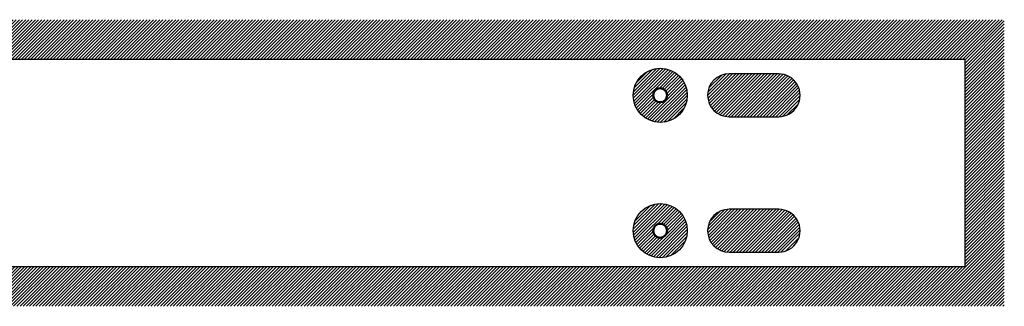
# Model space of a CAD drawing. Header units: millimetres. Extents: x 0 to 1830, y -127 to 0.
# Tile 6 of 6: x 1394 to 1830, y -127 to 0. Entities that reach past the tile are written whole.
import ezdxf

# ---------------------------------------------------------------- set-up
doc = ezdxf.new("R2010")
doc.units = ezdxf.units.MM
for name, color, linetype, true_color in [('SkLO BORDER OF DRILLING AREA', 96, 'Continuous', 0x007f00), ('SkLO MOUNTING HOLES', 192, 'Continuous', 0x7d26cd), ('SkLO NO DRILLING AREA', 12, 'Continuous', 0xc80000)]:
    doc.layers.add(name, color=color, linetype=linetype, true_color=true_color)
pattern_1 = [(45, (11630.7304, 127), (-0.70710678, 0.70710678), [])]

msp = doc.modelspace()

# ---------------------------------------------------------------- hatches: boundary and pattern name
at = {"layer": 'SkLO NO DRILLING AREA'}
h = msp.add_hatch(dxfattribs=at)
h.set_pattern_fill('Hatch1', color=256, scale=8, angle=45, style=0, pattern_type=2)
h.set_pattern_definition([(45, (13048.8838, 254), (-0.70710678, 0.70710678), [])])
h.paths.add_polyline_path([(915, 0), (1830, 0), (1830, -127), (915, -127)], flags=0)
h.paths.add_polyline_path([(921, -17.5), (1812.5, -17.5), (1812.5, -109.5), (921, -109.5)], flags=0)
h = msp.add_hatch(dxfattribs=at)
h.set_pattern_fill('Hatch1', color=256, scale=8, angle=45, style=0, pattern_type=2)
h.set_pattern_definition(pattern_1)
h.paths.add_polyline_path([(1689.5, -33.5), (1689.5, -33.29), (1689.49, -33.08), (1689.48, -32.87), (1689.47, -32.67), (1689.45, -32.46), (1689.43, -32.25), (1689.41, -32.04), (1689.38, -31.83), (1689.35, -31.63), (1689.32, -31.42), (1689.28, -31.22), (1689.24, -31.01), (1689.19, -30.81), (1689.15, -30.6), (1689.09, -30.4), (1689.04, -30.2), (1688.98, -30), (1688.92, -29.8), (1688.85, -29.6), (1688.78, -29.41), (1688.71, -29.21), (1688.63, -29.02), (1688.55, -28.82), (1688.47, -28.63), (1688.38, -28.44), (1688.29, -28.25), (1688.2, -28.07), (1688.1, -27.88), (1688, -27.7), (1687.9, -27.52), (1687.8, -27.33), (1687.69, -27.16), (1687.57, -26.98), (1687.46, -26.81), (1687.34, -26.63), (1687.22, -26.46), (1687.1, -26.3), (1686.97, -26.13), (1686.84, -25.97), (1686.71, -25.8), (1686.57, -25.65), (1686.43, -25.49), (1686.29, -25.33), (1686.15, -25.18), (1686, -25.03), (1685.86, -24.89), (1685.7, -24.74), (1685.55, -24.6), (1685.39, -24.46), (1685.24, -24.33), (1685.07, -24.19), (1684.91, -24.06), (1684.75, -23.93), (1684.58, -23.81), (1684.41, -23.69), (1684.24, -23.57), (1684.06, -23.45), (1683.89, -23.34), (1683.71, -23.23), (1683.53, -23.13), (1683.35, -23.02), (1683.17, -22.92), (1682.98, -22.82), (1682.79, -22.73), (1682.61, -22.64), (1682.42, -22.55), (1682.22, -22.47), (1682.03, -22.39), (1681.84, -22.31), (1681.64, -22.24), (1681.45, -22.17), (1681.25, -22.1), (1681.05, -22.04), (1680.85, -21.98), (1680.65, -21.92), (1680.45, -21.87), (1680.24, -21.82), (1680.04, -21.77), (1679.83, -21.73), (1679.63, -21.69), (1679.42, -21.66), (1679.22, -21.62), (1679.01, -21.6), (1678.8, -21.57), (1678.59, -21.55), (1678.39, -21.53), (1678.18, -21.52), (1677.97, -21.51), (1677.76, -21.5), (1677.55, -21.5), (1677.34, -21.5), (1677.13, -21.51), (1676.93, -21.51), (1676.72, -21.53), (1676.51, -21.54), (1676.3, -21.56), (1676.09, -21.58), (1675.89, -21.61), (1675.68, -21.64), (1675.47, -21.67), (1675.27, -21.71), (1675.06, -21.75), (1674.86, -21.79), (1674.66, -21.84), (1674.45, -21.89), (1674.25, -21.95), (1674.05, -22.01), (1673.85, -22.07), (1673.65, -22.13), (1673.46, -22.2), (1673.26, -22.27), (1673.07, -22.35), (1672.87, -22.43), (1672.68, -22.51), (1672.49, -22.6), (1672.3, -22.69), (1672.11, -22.78), (1671.93, -22.87), (1671.74, -22.97), (1671.56, -23.07), (1671.38, -23.18), (1671.2, -23.29), (1671.02, -23.4), (1670.85, -23.51), (1670.68, -23.63), (1670.51, -23.75), (1670.34, -23.87), (1670.17, -24), (1670.01, -24.13), (1669.84, -24.26), (1669.68, -24.39), (1669.53, -24.53), (1669.37, -24.67), (1669.22, -24.81), (1669.07, -24.96), (1668.92, -25.11), (1668.78, -25.26), (1668.64, -25.41), (1668.5, -25.57), (1668.36, -25.72), (1668.23, -25.88), (1668.09, -26.05), (1667.97, -26.21), (1667.84, -26.38), (1667.72, -26.55), (1667.6, -26.72), (1667.48, -26.89), (1667.37, -27.07), (1667.26, -27.25), (1667.15, -27.42), (1667.05, -27.61), (1666.95, -27.79), (1666.85, -27.97), (1666.75, -28.16), (1666.66, -28.35), (1666.57, -28.54), (1666.49, -28.73), (1666.41, -28.92), (1666.33, -29.11), (1666.26, -29.31), (1666.18, -29.5), (1666.12, -29.7), (1666.05, -29.9), (1665.99, -30.1), (1665.93, -30.3), (1665.88, -30.5), (1665.83, -30.71), (1665.78, -30.91), (1665.74, -31.11), (1665.7, -31.32), (1665.66, -31.52), (1665.63, -31.73), (1665.6, -31.94), (1665.58, -32.15), (1665.55, -32.35), (1665.54, -32.56), (1665.52, -32.77), (1665.51, -32.98), (1665.5, -33.19), (1665.5, -33.4), (1665.5, -33.6), (1665.5, -33.81), (1665.51, -34.02), (1665.52, -34.23), (1665.54, -34.44), (1665.55, -34.65), (1665.58, -34.85), (1665.6, -35.06), (1665.63, -35.27), (1665.66, -35.48), (1665.7, -35.68), (1665.74, -35.89), (1665.78, -36.09), (1665.83, -36.29), (1665.88, -36.5), (1665.93, -36.7), (1665.99, -36.9), (1666.05, -37.1), (1666.12, -37.3), (1666.18, -37.5), (1666.26, -37.69), (1666.33, -37.89), (1666.41, -38.08), (1666.49, -38.27), (1666.57, -38.46), (1666.66, -38.65), (1666.75, -38.84), (1666.85, -39.03), (1666.95, -39.21), (1667.05, -39.39), (1667.15, -39.58), (1667.26, -39.75), (1667.37, -39.93), (1667.48, -40.11), (1667.6, -40.28), (1667.72, -40.45), (1667.84, -40.62), (1667.97, -40.79), (1668.09, -40.95), (1668.23, -41.12), (1668.36, -41.28), (1668.5, -41.43), (1668.64, -41.59), (1668.78, -41.74), (1668.92, -41.89), (1669.07, -42.04), (1669.22, -42.19), (1669.37, -42.33), (1669.53, -42.47), (1669.68, -42.61), (1669.84, -42.74), (1670.01, -42.87), (1670.17, -43), (1670.34, -43.13), (1670.51, -43.25), (1670.68, -43.37), (1670.85, -43.49), (1671.02, -43.6), (1671.2, -43.71), (1671.38, -43.82), (1671.56, -43.93), (1671.74, -44.03), (1671.93, -44.13), (1672.11, -44.22), (1672.3, -44.31), (1672.49, -44.4), (1672.68, -44.49), (1672.87, -44.57), (1673.07, -44.65), (1673.26, -44.73), (1673.46, -44.8), (1673.65, -44.87), (1673.85, -44.93), (1674.05, -44.99), (1674.25, -45.05), (1674.45, -45.11), (1674.66, -45.16), (1674.86, -45.21), (1675.06, -45.25), (1675.27, -45.29), (1675.47, -45.33), (1675.68, -45.36), (1675.89, -45.39), (1676.09, -45.42), (1676.3, -45.44), (1676.51, -45.46), (1676.72, -45.47), (1676.93, -45.49), (1677.13, -45.49), (1677.34, -45.5), (1677.55, -45.5), (1677.76, -45.5), (1677.97, -45.49), (1678.18, -45.48), (1678.39, -45.47), (1678.59, -45.45), (1678.8, -45.43), (1679.01, -45.4), (1679.22, -45.38), (1679.42, -45.34), (1679.63, -45.31), (1679.83, -45.27), (1680.04, -45.23), (1680.24, -45.18), (1680.45, -45.13), (1680.65, -45.08), (1680.85, -45.02), (1681.05, -44.96), (1681.25, -44.9), (1681.45, -44.83), (1681.64, -44.76), (1681.84, -44.69), (1682.03, -44.61), (1682.22, -44.53), (1682.42, -44.45), (1682.61, -44.36), (1682.79, -44.27), (1682.98, -44.18), (1683.17, -44.08), (1683.35, -43.98), (1683.53, -43.87), (1683.71, -43.77), (1683.89, -43.66), (1684.06, -43.55), (1684.24, -43.43), (1684.41, -43.31), (1684.58, -43.19), (1684.75, -43.07), (1684.91, -42.94), (1685.07, -42.81), (1685.24, -42.67), (1685.39, -42.54), (1685.55, -42.4), (1685.7, -42.26), (1685.86, -42.11), (1686, -41.97), (1686.15, -41.82), (1686.29, -41.67), (1686.43, -41.51), (1686.57, -41.35), (1686.71, -41.2), (1686.84, -41.03), (1686.97, -40.87), (1687.1, -40.7), (1687.22, -40.54), (1687.34, -40.37), (1687.46, -40.19), (1687.57, -40.02), (1687.69, -39.84), (1687.8, -39.67), (1687.9, -39.48), (1688, -39.3), (1688.1, -39.12), (1688.2, -38.93), (1688.29, -38.75), (1688.38, -38.56), (1688.47, -38.37), (1688.55, -38.18), (1688.63, -37.98), (1688.71, -37.79), (1688.78, -37.59), (1688.85, -37.4), (1688.92, -37.2), (1688.98, -37), (1689.04, -36.8), (1689.09, -36.6), (1689.15, -36.4), (1689.19, -36.19), (1689.24, -35.99), (1689.28, -35.78), (1689.32, -35.58), (1689.35, -35.37), (1689.38, -35.17), (1689.41, -34.96), (1689.43, -34.75), (1689.45, -34.54), (1689.47, -34.33), (1689.48, -34.13), (1689.49, -33.92), (1689.5, -33.71)], flags=0)
h.paths.add_polyline_path([(1680.6, -33.5), (1680.6, -33.55), (1680.6, -33.61), (1680.6, -33.66), (1680.59, -33.72), (1680.59, -33.77), (1680.58, -33.82), (1680.58, -33.88), (1680.57, -33.93), (1680.56, -33.98), (1680.55, -34.04), (1680.54, -34.09), (1680.53, -34.14), (1680.52, -34.2), (1680.51, -34.25), (1680.49, -34.3), (1680.48, -34.35), (1680.47, -34.4), (1680.45, -34.46), (1680.43, -34.51), (1680.41, -34.56), (1680.4, -34.61), (1680.38, -34.66), (1680.35, -34.71), (1680.33, -34.76), (1680.31, -34.81), (1680.29, -34.86), (1680.26, -34.9), (1680.24, -34.95), (1680.21, -35), (1680.19, -35.05), (1680.16, -35.09), (1680.13, -35.14), (1680.1, -35.18), (1680.07, -35.23), (1680.04, -35.27), (1680.01, -35.32), (1679.98, -35.36), (1679.95, -35.4), (1679.91, -35.45), (1679.88, -35.49), (1679.84, -35.53), (1679.81, -35.57), (1679.77, -35.61), (1679.73, -35.65), (1679.7, -35.69), (1679.66, -35.73), (1679.62, -35.76), (1679.58, -35.8), (1679.54, -35.83), (1679.5, -35.87), (1679.46, -35.9), (1679.41, -35.94), (1679.37, -35.97), (1679.33, -36), (1679.28, -36.03), (1679.24, -36.07), (1679.2, -36.1), (1679.15, -36.12), (1679.1, -36.15), (1679.06, -36.18), (1679.01, -36.21), (1678.96, -36.23), (1678.92, -36.26), (1678.87, -36.28), (1678.82, -36.31), (1678.77, -36.33), (1678.72, -36.35), (1678.67, -36.37), (1678.62, -36.39), (1678.57, -36.41), (1678.52, -36.43), (1678.47, -36.44), (1678.42, -36.46), (1678.37, -36.48), (1678.31, -36.49), (1678.26, -36.51), (1678.21, -36.52), (1678.16, -36.53), (1678.1, -36.54), (1678.05, -36.55), (1678, -36.56), (1677.94, -36.57), (1677.89, -36.58), (1677.84, -36.58), (1677.78, -36.59), (1677.73, -36.59), (1677.68, -36.6), (1677.62, -36.6), (1677.57, -36.6), (1677.51, -36.6), (1677.46, -36.6), (1677.41, -36.6), (1677.35, -36.6), (1677.3, -36.59), (1677.24, -36.59), (1677.19, -36.58), (1677.14, -36.58), (1677.08, -36.57), (1677.03, -36.56), (1676.98, -36.56), (1676.92, -36.55), (1676.87, -36.54), (1676.82, -36.52), (1676.77, -36.51), (1676.71, -36.5), (1676.66, -36.48), (1676.61, -36.47), (1676.56, -36.45), (1676.51, -36.44), (1676.46, -36.42), (1676.4, -36.4), (1676.35, -36.38), (1676.3, -36.36), (1676.25, -36.34), (1676.21, -36.32), (1676.16, -36.29), (1676.11, -36.27), (1676.06, -36.25), (1676.01, -36.22), (1675.97, -36.19), (1675.92, -36.17), (1675.87, -36.14), (1675.83, -36.11), (1675.78, -36.08), (1675.74, -36.05), (1675.69, -36.02), (1675.65, -35.99), (1675.61, -35.95), (1675.56, -35.92), (1675.52, -35.89), (1675.48, -35.85), (1675.44, -35.82), (1675.4, -35.78), (1675.36, -35.74), (1675.32, -35.71), (1675.28, -35.67), (1675.25, -35.63), (1675.21, -35.59), (1675.17, -35.55), (1675.14, -35.51), (1675.1, -35.47), (1675.07, -35.43), (1675.04, -35.38), (1675, -35.34), (1674.97, -35.3), (1674.94, -35.25), (1674.91, -35.21), (1674.88, -35.16), (1674.85, -35.12), (1674.83, -35.07), (1674.8, -35.02), (1674.77, -34.98), (1674.75, -34.93), (1674.72, -34.88), (1674.7, -34.83), (1674.68, -34.78), (1674.66, -34.73), (1674.63, -34.68), (1674.61, -34.63), (1674.6, -34.58), (1674.58, -34.53), (1674.56, -34.48), (1674.54, -34.43), (1674.53, -34.38), (1674.51, -34.33), (1674.5, -34.27), (1674.49, -34.22), (1674.47, -34.17), (1674.46, -34.12), (1674.45, -34.06), (1674.44, -34.01), (1674.43, -33.96), (1674.43, -33.9), (1674.42, -33.85), (1674.41, -33.8), (1674.41, -33.74), (1674.41, -33.69), (1674.4, -33.63), (1674.4, -33.58), (1674.4, -33.53), (1674.4, -33.47), (1674.4, -33.42), (1674.4, -33.37), (1674.41, -33.31), (1674.41, -33.26), (1674.41, -33.2), (1674.42, -33.15), (1674.43, -33.1), (1674.43, -33.04), (1674.44, -32.99), (1674.45, -32.94), (1674.46, -32.88), (1674.47, -32.83), (1674.49, -32.78), (1674.5, -32.73), (1674.51, -32.67), (1674.53, -32.62), (1674.54, -32.57), (1674.56, -32.52), (1674.58, -32.47), (1674.6, -32.42), (1674.61, -32.37), (1674.63, -32.32), (1674.66, -32.27), (1674.68, -32.22), (1674.7, -32.17), (1674.72, -32.12), (1674.75, -32.07), (1674.77, -32.02), (1674.8, -31.98), (1674.83, -31.93), (1674.85, -31.88), (1674.88, -31.84), (1674.91, -31.79), (1674.94, -31.75), (1674.97, -31.7), (1675, -31.66), (1675.04, -31.62), (1675.07, -31.57), (1675.1, -31.53), (1675.14, -31.49), (1675.17, -31.45), (1675.21, -31.41), (1675.25, -31.37), (1675.28, -31.33), (1675.32, -31.29), (1675.36, -31.26), (1675.4, -31.22), (1675.44, -31.18), (1675.48, -31.15), (1675.52, -31.11), (1675.56, -31.08), (1675.61, -31.05), (1675.65, -31.01), (1675.69, -30.98), (1675.74, -30.95), (1675.78, -30.92), (1675.83, -30.89), (1675.87, -30.86), (1675.92, -30.83), (1675.97, -30.81), (1676.01, -30.78), (1676.06, -30.75), (1676.11, -30.73), (1676.16, -30.71), (1676.21, -30.68), (1676.25, -30.66), (1676.3, -30.64), (1676.35, -30.62), (1676.4, -30.6), (1676.46, -30.58), (1676.51, -30.56), (1676.56, -30.55), (1676.61, -30.53), (1676.66, -30.52), (1676.71, -30.5), (1676.77, -30.49), (1676.82, -30.48), (1676.87, -30.46), (1676.92, -30.45), (1676.98, -30.44), (1677.03, -30.44), (1677.08, -30.43), (1677.14, -30.42), (1677.19, -30.42), (1677.24, -30.41), (1677.3, -30.41), (1677.35, -30.4), (1677.41, -30.4), (1677.46, -30.4), (1677.51, -30.4), (1677.57, -30.4), (1677.62, -30.4), (1677.68, -30.4), (1677.73, -30.41), (1677.78, -30.41), (1677.84, -30.42), (1677.89, -30.42), (1677.94, -30.43), (1678, -30.44), (1678.05, -30.45), (1678.1, -30.46), (1678.16, -30.47), (1678.21, -30.48), (1678.26, -30.49), (1678.31, -30.51), (1678.37, -30.52), (1678.42, -30.54), (1678.47, -30.56), (1678.52, -30.57), (1678.57, -30.59), (1678.62, -30.61), (1678.67, -30.63), (1678.72, -30.65), (1678.77, -30.67), (1678.82, -30.69), (1678.87, -30.72), (1678.92, -30.74), (1678.96, -30.77), (1679.01, -30.79), (1679.06, -30.82), (1679.1, -30.85), (1679.15, -30.88), (1679.2, -30.9), (1679.24, -30.93), (1679.28, -30.97), (1679.33, -31), (1679.37, -31.03), (1679.41, -31.06), (1679.46, -31.1), (1679.5, -31.13), (1679.54, -31.17), (1679.58, -31.2), (1679.62, -31.24), (1679.66, -31.27), (1679.7, -31.31), (1679.73, -31.35), (1679.77, -31.39), (1679.81, -31.43), (1679.84, -31.47), (1679.88, -31.51), (1679.91, -31.55), (1679.95, -31.6), (1679.98, -31.64), (1680.01, -31.68), (1680.04, -31.73), (1680.07, -31.77), (1680.1, -31.82), (1680.13, -31.86), (1680.16, -31.91), (1680.19, -31.95), (1680.21, -32), (1680.24, -32.05), (1680.26, -32.1), (1680.29, -32.14), (1680.31, -32.19), (1680.33, -32.24), (1680.35, -32.29), (1680.38, -32.34), (1680.4, -32.39), (1680.41, -32.44), (1680.43, -32.49), (1680.45, -32.54), (1680.47, -32.6), (1680.48, -32.65), (1680.49, -32.7), (1680.51, -32.75), (1680.52, -32.8), (1680.53, -32.86), (1680.54, -32.91), (1680.55, -32.96), (1680.56, -33.02), (1680.57, -33.07), (1680.58, -33.12), (1680.58, -33.18), (1680.59, -33.23), (1680.59, -33.28), (1680.6, -33.34), (1680.6, -33.39), (1680.6, -33.45)], flags=0)
h = msp.add_hatch(dxfattribs=at)
h.set_pattern_fill('Hatch1', color=256, scale=8, angle=45, style=0, pattern_type=2)
h.set_pattern_definition([(45, (13048.8838, 259), (-0.70710678, 0.70710678), [])])
h.paths.add_polyline_path([(1730, -24), (1708, -24), (1707.89, -24), (1707.77, -24), (1707.66, -24.01), (1707.54, -24.01), (1707.43, -24.02), (1707.31, -24.02), (1707.2, -24.03), (1707.08, -24.04), (1706.97, -24.06), (1706.85, -24.07), (1706.74, -24.08), (1706.62, -24.1), (1706.51, -24.12), (1706.39, -24.14), (1706.28, -24.16), (1706.16, -24.18), (1706.05, -24.2), (1705.94, -24.23), (1705.82, -24.25), (1705.71, -24.28), (1705.59, -24.31), (1705.48, -24.34), (1705.37, -24.37), (1705.25, -24.41), (1705.14, -24.44), (1705.03, -24.48), (1704.92, -24.51), (1704.81, -24.55), (1704.69, -24.59), (1704.58, -24.64), (1704.47, -24.68), (1704.36, -24.72), (1704.26, -24.77), (1704.15, -24.82), (1704.04, -24.86), (1703.93, -24.91), (1703.83, -24.97), (1703.72, -25.02), (1703.62, -25.07), (1703.51, -25.13), (1703.41, -25.18), (1703.31, -25.24), (1703.2, -25.3), (1703.1, -25.36), (1703, -25.42), (1702.9, -25.48), (1702.8, -25.55), (1702.71, -25.61), (1702.61, -25.68), (1702.51, -25.74), (1702.42, -25.81), (1702.33, -25.88), (1702.23, -25.95), (1702.14, -26.02), (1702.05, -26.09), (1701.96, -26.17), (1701.87, -26.24), (1701.78, -26.32), (1701.7, -26.39), (1701.61, -26.47), (1701.53, -26.55), (1701.45, -26.62), (1701.36, -26.7), (1701.28, -26.78), (1701.2, -26.86), (1701.12, -26.95), (1701.05, -27.03), (1700.97, -27.11), (1700.89, -27.2), (1700.82, -27.28), (1700.74, -27.37), (1700.67, -27.46), (1700.59, -27.55), (1700.52, -27.64), (1700.45, -27.73), (1700.38, -27.83), (1700.31, -27.92), (1700.24, -28.01), (1700.18, -28.11), (1700.11, -28.21), (1700.05, -28.3), (1699.98, -28.4), (1699.92, -28.5), (1699.86, -28.6), (1699.8, -28.7), (1699.74, -28.81), (1699.68, -28.91), (1699.63, -29.01), (1699.57, -29.12), (1699.52, -29.22), (1699.47, -29.33), (1699.41, -29.43), (1699.36, -29.54), (1699.32, -29.65), (1699.27, -29.76), (1699.22, -29.86), (1699.18, -29.97), (1699.14, -30.08), (1699.09, -30.19), (1699.05, -30.31), (1699.01, -30.42), (1698.98, -30.53), (1698.94, -30.64), (1698.91, -30.75), (1698.87, -30.87), (1698.84, -30.98), (1698.81, -31.09), (1698.78, -31.21), (1698.75, -31.32), (1698.73, -31.44), (1698.7, -31.55), (1698.68, -31.66), (1698.66, -31.78), (1698.64, -31.89), (1698.62, -32.01), (1698.6, -32.12), (1698.58, -32.24), (1698.57, -32.35), (1698.56, -32.47), (1698.54, -32.58), (1698.53, -32.7), (1698.52, -32.81), (1698.52, -32.93), (1698.51, -33.04), (1698.51, -33.16), (1698.5, -33.27), (1698.5, -33.39), (1698.5, -33.5), (1698.5, -33.61), (1698.5, -33.73), (1698.51, -33.84), (1698.51, -33.96), (1698.52, -34.07), (1698.52, -34.19), (1698.53, -34.3), (1698.54, -34.42), (1698.56, -34.53), (1698.57, -34.65), (1698.58, -34.76), (1698.6, -34.88), (1698.62, -34.99), (1698.64, -35.11), (1698.66, -35.22), (1698.68, -35.34), (1698.7, -35.45), (1698.73, -35.56), (1698.75, -35.68), (1698.78, -35.79), (1698.81, -35.91), (1698.84, -36.02), (1698.87, -36.13), (1698.91, -36.25), (1698.94, -36.36), (1698.98, -36.47), (1699.01, -36.58), (1699.05, -36.69), (1699.09, -36.81), (1699.14, -36.92), (1699.18, -37.03), (1699.22, -37.14), (1699.27, -37.24), (1699.32, -37.35), (1699.36, -37.46), (1699.41, -37.57), (1699.47, -37.67), (1699.52, -37.78), (1699.57, -37.88), (1699.63, -37.99), (1699.68, -38.09), (1699.74, -38.19), (1699.8, -38.3), (1699.86, -38.4), (1699.92, -38.5), (1699.98, -38.6), (1700.05, -38.7), (1700.11, -38.79), (1700.18, -38.89), (1700.24, -38.99), (1700.31, -39.08), (1700.38, -39.17), (1700.45, -39.27), (1700.52, -39.36), (1700.59, -39.45), (1700.67, -39.54), (1700.74, -39.63), (1700.82, -39.72), (1700.89, -39.8), (1700.97, -39.89), (1701.05, -39.97), (1701.12, -40.05), (1701.2, -40.14), (1701.28, -40.22), (1701.36, -40.3), (1701.45, -40.38), (1701.53, -40.45), (1701.61, -40.53), (1701.7, -40.61), (1701.78, -40.68), (1701.87, -40.76), (1701.96, -40.83), (1702.05, -40.91), (1702.14, -40.98), (1702.23, -41.05), (1702.33, -41.12), (1702.42, -41.19), (1702.51, -41.26), (1702.61, -41.32), (1702.71, -41.39), (1702.8, -41.45), (1702.9, -41.52), (1703, -41.58), (1703.1, -41.64), (1703.2, -41.7), (1703.31, -41.76), (1703.41, -41.82), (1703.51, -41.87), (1703.62, -41.93), (1703.72, -41.98), (1703.83, -42.03), (1703.93, -42.09), (1704.04, -42.14), (1704.15, -42.18), (1704.26, -42.23), (1704.36, -42.28), (1704.47, -42.32), (1704.58, -42.36), (1704.69, -42.41), (1704.81, -42.45), (1704.92, -42.49), (1705.03, -42.52), (1705.14, -42.56), (1705.25, -42.59), (1705.37, -42.63), (1705.48, -42.66), (1705.59, -42.69), (1705.71, -42.72), (1705.82, -42.75), (1705.94, -42.77), (1706.05, -42.8), (1706.16, -42.82), (1706.28, -42.84), (1706.39, -42.86), (1706.51, -42.88), (1706.62, -42.9), (1706.74, -42.92), (1706.85, -42.93), (1706.97, -42.94), (1707.08, -42.96), (1707.2, -42.97), (1707.31, -42.98), (1707.43, -42.98), (1707.54, -42.99), (1707.66, -42.99), (1707.77, -43), (1707.89, -43), (1708, -43), (1730, -43), (1730.11, -43), (1730.23, -43), (1730.34, -42.99), (1730.46, -42.99), (1730.57, -42.98), (1730.69, -42.98), (1730.8, -42.97), (1730.92, -42.96), (1731.03, -42.94), (1731.15, -42.93), (1731.26, -42.92), (1731.38, -42.9), (1731.49, -42.88), (1731.61, -42.86), (1731.72, -42.84), (1731.84, -42.82), (1731.95, -42.8), (1732.06, -42.77), (1732.18, -42.75), (1732.29, -42.72), (1732.41, -42.69), (1732.52, -42.66), (1732.63, -42.63), (1732.75, -42.59), (1732.86, -42.56), (1732.97, -42.52), (1733.08, -42.49), (1733.19, -42.45), (1733.31, -42.41), (1733.42, -42.36), (1733.53, -42.32), (1733.64, -42.28), (1733.74, -42.23), (1733.85, -42.18), (1733.96, -42.14), (1734.07, -42.09), (1734.17, -42.03), (1734.28, -41.98), (1734.38, -41.93), (1734.49, -41.87), (1734.59, -41.82), (1734.69, -41.76), (1734.8, -41.7), (1734.9, -41.64), (1735, -41.58), (1735.1, -41.52), (1735.2, -41.45), (1735.29, -41.39), (1735.39, -41.32), (1735.49, -41.26), (1735.58, -41.19), (1735.67, -41.12), (1735.77, -41.05), (1735.86, -40.98), (1735.95, -40.91), (1736.04, -40.83), (1736.13, -40.76), (1736.22, -40.68), (1736.3, -40.61), (1736.39, -40.53), (1736.47, -40.45), (1736.55, -40.38), (1736.64, -40.3), (1736.72, -40.22), (1736.8, -40.14), (1736.88, -40.05), (1736.95, -39.97), (1737.03, -39.89), (1737.11, -39.8), (1737.18, -39.72), (1737.26, -39.63), (1737.33, -39.54), (1737.41, -39.45), (1737.48, -39.36), (1737.55, -39.27), (1737.62, -39.17), (1737.69, -39.08), (1737.76, -38.99), (1737.82, -38.89), (1737.89, -38.79), (1737.95, -38.7), (1738.02, -38.6), (1738.08, -38.5), (1738.14, -38.4), (1738.2, -38.3), (1738.26, -38.19), (1738.32, -38.09), (1738.37, -37.99), (1738.43, -37.88), (1738.48, -37.78), (1738.53, -37.67), (1738.59, -37.57), (1738.64, -37.46), (1738.68, -37.35), (1738.73, -37.24), (1738.78, -37.14), (1738.82, -37.03), (1738.86, -36.92), (1738.91, -36.81), (1738.95, -36.69), (1738.99, -36.58), (1739.02, -36.47), (1739.06, -36.36), (1739.09, -36.25), (1739.13, -36.13), (1739.16, -36.02), (1739.19, -35.91), (1739.22, -35.79), (1739.25, -35.68), (1739.27, -35.56), (1739.3, -35.45), (1739.32, -35.34), (1739.34, -35.22), (1739.36, -35.11), (1739.38, -34.99), (1739.4, -34.88), (1739.42, -34.76), (1739.43, -34.65), (1739.44, -34.53), (1739.46, -34.42), (1739.47, -34.3), (1739.48, -34.19), (1739.48, -34.07), (1739.49, -33.96), (1739.49, -33.84), (1739.5, -33.73), (1739.5, -33.61), (1739.5, -33.5), (1739.5, -33.39), (1739.5, -33.27), (1739.49, -33.16), (1739.49, -33.04), (1739.48, -32.93), (1739.48, -32.81), (1739.47, -32.7), (1739.46, -32.58), (1739.44, -32.47), (1739.43, -32.35), (1739.42, -32.24), (1739.4, -32.12), (1739.38, -32.01), (1739.36, -31.89), (1739.34, -31.78), (1739.32, -31.66), (1739.3, -31.55), (1739.27, -31.44), (1739.25, -31.32), (1739.22, -31.21), (1739.19, -31.09), (1739.16, -30.98), (1739.13, -30.87), (1739.09, -30.75), (1739.06, -30.64), (1739.02, -30.53), (1738.99, -30.42), (1738.95, -30.31), (1738.91, -30.19), (1738.86, -30.08), (1738.82, -29.97), (1738.78, -29.86), (1738.73, -29.76), (1738.68, -29.65), (1738.64, -29.54), (1738.59, -29.43), (1738.53, -29.33), (1738.48, -29.22), (1738.43, -29.12), (1738.37, -29.01), (1738.32, -28.91), (1738.26, -28.81), (1738.2, -28.7), (1738.14, -28.6), (1738.08, -28.5), (1738.02, -28.4), (1737.95, -28.3), (1737.89, -28.21), (1737.82, -28.11), (1737.76, -28.01), (1737.69, -27.92), (1737.62, -27.83), (1737.55, -27.73), (1737.48, -27.64), (1737.41, -27.55), (1737.33, -27.46), (1737.26, -27.37), (1737.18, -27.28), (1737.11, -27.2), (1737.03, -27.11), (1736.95, -27.03), (1736.88, -26.95), (1736.8, -26.86), (1736.72, -26.78), (1736.64, -26.7), (1736.55, -26.62), (1736.47, -26.55), (1736.39, -26.47), (1736.3, -26.39), (1736.22, -26.32), (1736.13, -26.24), (1736.04, -26.17), (1735.95, -26.09), (1735.86, -26.02), (1735.77, -25.95), (1735.67, -25.88), (1735.58, -25.81), (1735.49, -25.74), (1735.39, -25.68), (1735.29, -25.61), (1735.2, -25.55), (1735.1, -25.48), (1735, -25.42), (1734.9, -25.36), (1734.8, -25.3), (1734.69, -25.24), (1734.59, -25.18), (1734.49, -25.13), (1734.38, -25.07), (1734.28, -25.02), (1734.17, -24.97), (1734.07, -24.91), (1733.96, -24.86), (1733.85, -24.82), (1733.74, -24.77), (1733.64, -24.72), (1733.53, -24.68), (1733.42, -24.64), (1733.31, -24.59), (1733.19, -24.55), (1733.08, -24.51), (1732.97, -24.48), (1732.86, -24.44), (1732.75, -24.41), (1732.63, -24.37), (1732.52, -24.34), (1732.41, -24.31), (1732.29, -24.28), (1732.18, -24.25), (1732.06, -24.23), (1731.95, -24.2), (1731.84, -24.18), (1731.72, -24.16), (1731.61, -24.14), (1731.49, -24.12), (1731.38, -24.1), (1731.26, -24.08), (1731.15, -24.07), (1731.03, -24.06), (1730.92, -24.04), (1730.8, -24.03), (1730.69, -24.02), (1730.57, -24.02), (1730.46, -24.01), (1730.34, -24.01), (1730.23, -24), (1730.11, -24)], flags=0)
h = msp.add_hatch(dxfattribs=at)
h.set_pattern_fill('Hatch1', color=256, scale=8, angle=45, style=0, pattern_type=2)
h.set_pattern_definition(pattern_1)
h.paths.add_polyline_path([(1689.5, -93.5), (1689.5, -93.29), (1689.49, -93.08), (1689.48, -92.87), (1689.47, -92.67), (1689.45, -92.46), (1689.43, -92.25), (1689.41, -92.04), (1689.38, -91.83), (1689.35, -91.63), (1689.32, -91.42), (1689.28, -91.22), (1689.24, -91.01), (1689.19, -90.81), (1689.15, -90.6), (1689.09, -90.4), (1689.04, -90.2), (1688.98, -90), (1688.92, -89.8), (1688.85, -89.6), (1688.78, -89.41), (1688.71, -89.21), (1688.63, -89.02), (1688.55, -88.82), (1688.47, -88.63), (1688.38, -88.44), (1688.29, -88.25), (1688.2, -88.07), (1688.1, -87.88), (1688, -87.7), (1687.9, -87.52), (1687.8, -87.33), (1687.69, -87.16), (1687.57, -86.98), (1687.46, -86.81), (1687.34, -86.63), (1687.22, -86.46), (1687.1, -86.3), (1686.97, -86.13), (1686.84, -85.97), (1686.71, -85.8), (1686.57, -85.65), (1686.43, -85.49), (1686.29, -85.33), (1686.15, -85.18), (1686, -85.03), (1685.86, -84.89), (1685.7, -84.74), (1685.55, -84.6), (1685.39, -84.46), (1685.24, -84.33), (1685.07, -84.19), (1684.91, -84.06), (1684.75, -83.93), (1684.58, -83.81), (1684.41, -83.69), (1684.24, -83.57), (1684.06, -83.45), (1683.89, -83.34), (1683.71, -83.23), (1683.53, -83.13), (1683.35, -83.02), (1683.17, -82.92), (1682.98, -82.82), (1682.79, -82.73), (1682.61, -82.64), (1682.42, -82.55), (1682.22, -82.47), (1682.03, -82.39), (1681.84, -82.31), (1681.64, -82.24), (1681.45, -82.17), (1681.25, -82.1), (1681.05, -82.04), (1680.85, -81.98), (1680.65, -81.92), (1680.45, -81.87), (1680.24, -81.82), (1680.04, -81.77), (1679.83, -81.73), (1679.63, -81.69), (1679.42, -81.66), (1679.22, -81.62), (1679.01, -81.6), (1678.8, -81.57), (1678.59, -81.55), (1678.39, -81.53), (1678.18, -81.52), (1677.97, -81.51), (1677.76, -81.5), (1677.55, -81.5), (1677.34, -81.5), (1677.13, -81.51), (1676.93, -81.51), (1676.72, -81.53), (1676.51, -81.54), (1676.3, -81.56), (1676.09, -81.58), (1675.89, -81.61), (1675.68, -81.64), (1675.47, -81.67), (1675.27, -81.71), (1675.06, -81.75), (1674.86, -81.79), (1674.66, -81.84), (1674.45, -81.89), (1674.25, -81.95), (1674.05, -82.01), (1673.85, -82.07), (1673.65, -82.13), (1673.46, -82.2), (1673.26, -82.27), (1673.07, -82.35), (1672.87, -82.43), (1672.68, -82.51), (1672.49, -82.6), (1672.3, -82.69), (1672.11, -82.78), (1671.93, -82.87), (1671.74, -82.97), (1671.56, -83.07), (1671.38, -83.18), (1671.2, -83.29), (1671.02, -83.4), (1670.85, -83.51), (1670.68, -83.63), (1670.51, -83.75), (1670.34, -83.87), (1670.17, -84), (1670.01, -84.13), (1669.84, -84.26), (1669.68, -84.39), (1669.53, -84.53), (1669.37, -84.67), (1669.22, -84.81), (1669.07, -84.96), (1668.92, -85.11), (1668.78, -85.26), (1668.64, -85.41), (1668.5, -85.57), (1668.36, -85.72), (1668.23, -85.88), (1668.09, -86.05), (1667.97, -86.21), (1667.84, -86.38), (1667.72, -86.55), (1667.6, -86.72), (1667.48, -86.89), (1667.37, -87.07), (1667.26, -87.25), (1667.15, -87.42), (1667.05, -87.61), (1666.95, -87.79), (1666.85, -87.97), (1666.75, -88.16), (1666.66, -88.35), (1666.57, -88.54), (1666.49, -88.73), (1666.41, -88.92), (1666.33, -89.11), (1666.26, -89.31), (1666.18, -89.5), (1666.12, -89.7), (1666.05, -89.9), (1665.99, -90.1), (1665.93, -90.3), (1665.88, -90.5), (1665.83, -90.71), (1665.78, -90.91), (1665.74, -91.11), (1665.7, -91.32), (1665.66, -91.52), (1665.63, -91.73), (1665.6, -91.94), (1665.58, -92.15), (1665.55, -92.35), (1665.54, -92.56), (1665.52, -92.77), (1665.51, -92.98), (1665.5, -93.19), (1665.5, -93.4), (1665.5, -93.6), (1665.5, -93.81), (1665.51, -94.02), (1665.52, -94.23), (1665.54, -94.44), (1665.55, -94.65), (1665.58, -94.85), (1665.6, -95.06), (1665.63, -95.27), (1665.66, -95.48), (1665.7, -95.68), (1665.74, -95.89), (1665.78, -96.09), (1665.83, -96.29), (1665.88, -96.5), (1665.93, -96.7), (1665.99, -96.9), (1666.05, -97.1), (1666.12, -97.3), (1666.18, -97.5), (1666.26, -97.69), (1666.33, -97.89), (1666.41, -98.08), (1666.49, -98.27), (1666.57, -98.46), (1666.66, -98.65), (1666.75, -98.84), (1666.85, -99.03), (1666.95, -99.21), (1667.05, -99.39), (1667.15, -99.58), (1667.26, -99.75), (1667.37, -99.93), (1667.48, -100.11), (1667.6, -100.28), (1667.72, -100.45), (1667.84, -100.62), (1667.97, -100.79), (1668.09, -100.95), (1668.23, -101.12), (1668.36, -101.28), (1668.5, -101.43), (1668.64, -101.59), (1668.78, -101.74), (1668.92, -101.89), (1669.07, -102.04), (1669.22, -102.19), (1669.37, -102.33), (1669.53, -102.47), (1669.68, -102.61), (1669.84, -102.74), (1670.01, -102.87), (1670.17, -103), (1670.34, -103.13), (1670.51, -103.25), (1670.68, -103.37), (1670.85, -103.49), (1671.02, -103.6), (1671.2, -103.71), (1671.38, -103.82), (1671.56, -103.93), (1671.74, -104.03), (1671.93, -104.13), (1672.11, -104.22), (1672.3, -104.31), (1672.49, -104.4), (1672.68, -104.49), (1672.87, -104.57), (1673.07, -104.65), (1673.26, -104.73), (1673.46, -104.8), (1673.65, -104.87), (1673.85, -104.93), (1674.05, -104.99), (1674.25, -105.05), (1674.45, -105.11), (1674.66, -105.16), (1674.86, -105.21), (1675.06, -105.25), (1675.27, -105.29), (1675.47, -105.33), (1675.68, -105.36), (1675.89, -105.39), (1676.09, -105.42), (1676.3, -105.44), (1676.51, -105.46), (1676.72, -105.47), (1676.93, -105.49), (1677.13, -105.49), (1677.34, -105.5), (1677.55, -105.5), (1677.76, -105.5), (1677.97, -105.49), (1678.18, -105.48), (1678.39, -105.47), (1678.59, -105.45), (1678.8, -105.43), (1679.01, -105.4), (1679.22, -105.38), (1679.42, -105.34), (1679.63, -105.31), (1679.83, -105.27), (1680.04, -105.23), (1680.24, -105.18), (1680.45, -105.13), (1680.65, -105.08), (1680.85, -105.02), (1681.05, -104.96), (1681.25, -104.9), (1681.45, -104.83), (1681.64, -104.76), (1681.84, -104.69), (1682.03, -104.61), (1682.22, -104.53), (1682.42, -104.45), (1682.61, -104.36), (1682.79, -104.27), (1682.98, -104.18), (1683.17, -104.08), (1683.35, -103.98), (1683.53, -103.87), (1683.71, -103.77), (1683.89, -103.66), (1684.06, -103.55), (1684.24, -103.43), (1684.41, -103.31), (1684.58, -103.19), (1684.75, -103.07), (1684.91, -102.94), (1685.07, -102.81), (1685.24, -102.67), (1685.39, -102.54), (1685.55, -102.4), (1685.7, -102.26), (1685.86, -102.11), (1686, -101.97), (1686.15, -101.82), (1686.29, -101.67), (1686.43, -101.51), (1686.57, -101.35), (1686.71, -101.2), (1686.84, -101.03), (1686.97, -100.87), (1687.1, -100.7), (1687.22, -100.54), (1687.34, -100.37), (1687.46, -100.19), (1687.57, -100.02), (1687.69, -99.84), (1687.8, -99.67), (1687.9, -99.48), (1688, -99.3), (1688.1, -99.12), (1688.2, -98.93), (1688.29, -98.75), (1688.38, -98.56), (1688.47, -98.37), (1688.55, -98.18), (1688.63, -97.98), (1688.71, -97.79), (1688.78, -97.59), (1688.85, -97.4), (1688.92, -97.2), (1688.98, -97), (1689.04, -96.8), (1689.09, -96.6), (1689.15, -96.4), (1689.19, -96.19), (1689.24, -95.99), (1689.28, -95.78), (1689.32, -95.58), (1689.35, -95.37), (1689.38, -95.17), (1689.41, -94.96), (1689.43, -94.75), (1689.45, -94.54), (1689.47, -94.33), (1689.48, -94.13), (1689.49, -93.92), (1689.5, -93.71)], flags=0)
h.paths.add_polyline_path([(1680.6, -93.5), (1680.6, -93.55), (1680.6, -93.61), (1680.6, -93.66), (1680.59, -93.72), (1680.59, -93.77), (1680.58, -93.82), (1680.58, -93.88), (1680.57, -93.93), (1680.56, -93.98), (1680.55, -94.04), (1680.54, -94.09), (1680.53, -94.14), (1680.52, -94.2), (1680.51, -94.25), (1680.49, -94.3), (1680.48, -94.35), (1680.47, -94.4), (1680.45, -94.46), (1680.43, -94.51), (1680.41, -94.56), (1680.4, -94.61), (1680.38, -94.66), (1680.35, -94.71), (1680.33, -94.76), (1680.31, -94.81), (1680.29, -94.86), (1680.26, -94.9), (1680.24, -94.95), (1680.21, -95), (1680.19, -95.05), (1680.16, -95.09), (1680.13, -95.14), (1680.1, -95.18), (1680.07, -95.23), (1680.04, -95.27), (1680.01, -95.32), (1679.98, -95.36), (1679.95, -95.4), (1679.91, -95.45), (1679.88, -95.49), (1679.84, -95.53), (1679.81, -95.57), (1679.77, -95.61), (1679.73, -95.65), (1679.7, -95.69), (1679.66, -95.73), (1679.62, -95.76), (1679.58, -95.8), (1679.54, -95.83), (1679.5, -95.87), (1679.46, -95.9), (1679.41, -95.94), (1679.37, -95.97), (1679.33, -96), (1679.28, -96.03), (1679.24, -96.07), (1679.2, -96.1), (1679.15, -96.12), (1679.1, -96.15), (1679.06, -96.18), (1679.01, -96.21), (1678.96, -96.23), (1678.92, -96.26), (1678.87, -96.28), (1678.82, -96.31), (1678.77, -96.33), (1678.72, -96.35), (1678.67, -96.37), (1678.62, -96.39), (1678.57, -96.41), (1678.52, -96.43), (1678.47, -96.44), (1678.42, -96.46), (1678.37, -96.48), (1678.31, -96.49), (1678.26, -96.51), (1678.21, -96.52), (1678.16, -96.53), (1678.1, -96.54), (1678.05, -96.55), (1678, -96.56), (1677.94, -96.57), (1677.89, -96.58), (1677.84, -96.58), (1677.78, -96.59), (1677.73, -96.59), (1677.68, -96.6), (1677.62, -96.6), (1677.57, -96.6), (1677.51, -96.6), (1677.46, -96.6), (1677.41, -96.6), (1677.35, -96.6), (1677.3, -96.59), (1677.24, -96.59), (1677.19, -96.58), (1677.14, -96.58), (1677.08, -96.57), (1677.03, -96.56), (1676.98, -96.56), (1676.92, -96.55), (1676.87, -96.54), (1676.82, -96.52), (1676.77, -96.51), (1676.71, -96.5), (1676.66, -96.48), (1676.61, -96.47), (1676.56, -96.45), (1676.51, -96.44), (1676.46, -96.42), (1676.4, -96.4), (1676.35, -96.38), (1676.3, -96.36), (1676.25, -96.34), (1676.21, -96.32), (1676.16, -96.29), (1676.11, -96.27), (1676.06, -96.25), (1676.01, -96.22), (1675.97, -96.19), (1675.92, -96.17), (1675.87, -96.14), (1675.83, -96.11), (1675.78, -96.08), (1675.74, -96.05), (1675.69, -96.02), (1675.65, -95.99), (1675.61, -95.95), (1675.56, -95.92), (1675.52, -95.89), (1675.48, -95.85), (1675.44, -95.82), (1675.4, -95.78), (1675.36, -95.74), (1675.32, -95.71), (1675.28, -95.67), (1675.25, -95.63), (1675.21, -95.59), (1675.17, -95.55), (1675.14, -95.51), (1675.1, -95.47), (1675.07, -95.43), (1675.04, -95.38), (1675, -95.34), (1674.97, -95.3), (1674.94, -95.25), (1674.91, -95.21), (1674.88, -95.16), (1674.85, -95.12), (1674.83, -95.07), (1674.8, -95.02), (1674.77, -94.98), (1674.75, -94.93), (1674.72, -94.88), (1674.7, -94.83), (1674.68, -94.78), (1674.66, -94.73), (1674.63, -94.68), (1674.61, -94.63), (1674.6, -94.58), (1674.58, -94.53), (1674.56, -94.48), (1674.54, -94.43), (1674.53, -94.38), (1674.51, -94.33), (1674.5, -94.27), (1674.49, -94.22), (1674.47, -94.17), (1674.46, -94.12), (1674.45, -94.06), (1674.44, -94.01), (1674.43, -93.96), (1674.43, -93.9), (1674.42, -93.85), (1674.41, -93.8), (1674.41, -93.74), (1674.41, -93.69), (1674.4, -93.63), (1674.4, -93.58), (1674.4, -93.53), (1674.4, -93.47), (1674.4, -93.42), (1674.4, -93.37), (1674.41, -93.31), (1674.41, -93.26), (1674.41, -93.2), (1674.42, -93.15), (1674.43, -93.1), (1674.43, -93.04), (1674.44, -92.99), (1674.45, -92.94), (1674.46, -92.88), (1674.47, -92.83), (1674.49, -92.78), (1674.5, -92.73), (1674.51, -92.67), (1674.53, -92.62), (1674.54, -92.57), (1674.56, -92.52), (1674.58, -92.47), (1674.6, -92.42), (1674.61, -92.37), (1674.63, -92.32), (1674.66, -92.27), (1674.68, -92.22), (1674.7, -92.17), (1674.72, -92.12), (1674.75, -92.07), (1674.77, -92.02), (1674.8, -91.98), (1674.83, -91.93), (1674.85, -91.88), (1674.88, -91.84), (1674.91, -91.79), (1674.94, -91.75), (1674.97, -91.7), (1675, -91.66), (1675.04, -91.62), (1675.07, -91.57), (1675.1, -91.53), (1675.14, -91.49), (1675.17, -91.45), (1675.21, -91.41), (1675.25, -91.37), (1675.28, -91.33), (1675.32, -91.29), (1675.36, -91.26), (1675.4, -91.22), (1675.44, -91.18), (1675.48, -91.15), (1675.52, -91.11), (1675.56, -91.08), (1675.61, -91.05), (1675.65, -91.01), (1675.69, -90.98), (1675.74, -90.95), (1675.78, -90.92), (1675.83, -90.89), (1675.87, -90.86), (1675.92, -90.83), (1675.97, -90.81), (1676.01, -90.78), (1676.06, -90.75), (1676.11, -90.73), (1676.16, -90.71), (1676.21, -90.68), (1676.25, -90.66), (1676.3, -90.64), (1676.35, -90.62), (1676.4, -90.6), (1676.46, -90.58), (1676.51, -90.56), (1676.56, -90.55), (1676.61, -90.53), (1676.66, -90.52), (1676.71, -90.5), (1676.77, -90.49), (1676.82, -90.48), (1676.87, -90.46), (1676.92, -90.45), (1676.98, -90.44), (1677.03, -90.44), (1677.08, -90.43), (1677.14, -90.42), (1677.19, -90.42), (1677.24, -90.41), (1677.3, -90.41), (1677.35, -90.4), (1677.41, -90.4), (1677.46, -90.4), (1677.51, -90.4), (1677.57, -90.4), (1677.62, -90.4), (1677.68, -90.4), (1677.73, -90.41), (1677.78, -90.41), (1677.84, -90.42), (1677.89, -90.42), (1677.94, -90.43), (1678, -90.44), (1678.05, -90.45), (1678.1, -90.46), (1678.16, -90.47), (1678.21, -90.48), (1678.26, -90.49), (1678.31, -90.51), (1678.37, -90.52), (1678.42, -90.54), (1678.47, -90.56), (1678.52, -90.57), (1678.57, -90.59), (1678.62, -90.61), (1678.67, -90.63), (1678.72, -90.65), (1678.77, -90.67), (1678.82, -90.69), (1678.87, -90.72), (1678.92, -90.74), (1678.96, -90.77), (1679.01, -90.79), (1679.06, -90.82), (1679.1, -90.85), (1679.15, -90.88), (1679.2, -90.9), (1679.24, -90.93), (1679.28, -90.97), (1679.33, -91), (1679.37, -91.03), (1679.41, -91.06), (1679.46, -91.1), (1679.5, -91.13), (1679.54, -91.17), (1679.58, -91.2), (1679.62, -91.24), (1679.66, -91.27), (1679.7, -91.31), (1679.73, -91.35), (1679.77, -91.39), (1679.81, -91.43), (1679.84, -91.47), (1679.88, -91.51), (1679.91, -91.55), (1679.95, -91.6), (1679.98, -91.64), (1680.01, -91.68), (1680.04, -91.73), (1680.07, -91.77), (1680.1, -91.82), (1680.13, -91.86), (1680.16, -91.91), (1680.19, -91.95), (1680.21, -92), (1680.24, -92.05), (1680.26, -92.1), (1680.29, -92.14), (1680.31, -92.19), (1680.33, -92.24), (1680.35, -92.29), (1680.38, -92.34), (1680.4, -92.39), (1680.41, -92.44), (1680.43, -92.49), (1680.45, -92.54), (1680.47, -92.6), (1680.48, -92.65), (1680.49, -92.7), (1680.51, -92.75), (1680.52, -92.8), (1680.53, -92.86), (1680.54, -92.91), (1680.55, -92.96), (1680.56, -93.02), (1680.57, -93.07), (1680.58, -93.12), (1680.58, -93.18), (1680.59, -93.23), (1680.59, -93.28), (1680.6, -93.34), (1680.6, -93.39), (1680.6, -93.45)], flags=0)
h = msp.add_hatch(dxfattribs=at)
h.set_pattern_fill('Hatch1', color=256, scale=8, angle=45, style=0, pattern_type=2)
h.set_pattern_definition([(45, (13048.8838, 249), (-0.70710678, 0.70710678), [])])
h.paths.add_polyline_path([(1730, -84), (1708, -84), (1707.89, -84), (1707.77, -84), (1707.66, -84.01), (1707.54, -84.01), (1707.43, -84.02), (1707.31, -84.02), (1707.2, -84.03), (1707.08, -84.04), (1706.97, -84.06), (1706.85, -84.07), (1706.74, -84.08), (1706.62, -84.1), (1706.51, -84.12), (1706.39, -84.14), (1706.28, -84.16), (1706.16, -84.18), (1706.05, -84.2), (1705.94, -84.23), (1705.82, -84.25), (1705.71, -84.28), (1705.59, -84.31), (1705.48, -84.34), (1705.37, -84.37), (1705.25, -84.41), (1705.14, -84.44), (1705.03, -84.48), (1704.92, -84.51), (1704.81, -84.55), (1704.69, -84.59), (1704.58, -84.64), (1704.47, -84.68), (1704.36, -84.72), (1704.26, -84.77), (1704.15, -84.82), (1704.04, -84.86), (1703.93, -84.91), (1703.83, -84.97), (1703.72, -85.02), (1703.62, -85.07), (1703.51, -85.13), (1703.41, -85.18), (1703.31, -85.24), (1703.2, -85.3), (1703.1, -85.36), (1703, -85.42), (1702.9, -85.48), (1702.8, -85.55), (1702.71, -85.61), (1702.61, -85.68), (1702.51, -85.74), (1702.42, -85.81), (1702.33, -85.88), (1702.23, -85.95), (1702.14, -86.02), (1702.05, -86.09), (1701.96, -86.17), (1701.87, -86.24), (1701.78, -86.32), (1701.7, -86.39), (1701.61, -86.47), (1701.53, -86.55), (1701.45, -86.62), (1701.36, -86.7), (1701.28, -86.78), (1701.2, -86.86), (1701.12, -86.95), (1701.05, -87.03), (1700.97, -87.11), (1700.89, -87.2), (1700.82, -87.28), (1700.74, -87.37), (1700.67, -87.46), (1700.59, -87.55), (1700.52, -87.64), (1700.45, -87.73), (1700.38, -87.83), (1700.31, -87.92), (1700.24, -88.01), (1700.18, -88.11), (1700.11, -88.21), (1700.05, -88.3), (1699.98, -88.4), (1699.92, -88.5), (1699.86, -88.6), (1699.8, -88.7), (1699.74, -88.81), (1699.68, -88.91), (1699.63, -89.01), (1699.57, -89.12), (1699.52, -89.22), (1699.47, -89.33), (1699.41, -89.43), (1699.36, -89.54), (1699.32, -89.65), (1699.27, -89.76), (1699.22, -89.86), (1699.18, -89.97), (1699.14, -90.08), (1699.09, -90.19), (1699.05, -90.31), (1699.01, -90.42), (1698.98, -90.53), (1698.94, -90.64), (1698.91, -90.75), (1698.87, -90.87), (1698.84, -90.98), (1698.81, -91.09), (1698.78, -91.21), (1698.75, -91.32), (1698.73, -91.44), (1698.7, -91.55), (1698.68, -91.66), (1698.66, -91.78), (1698.64, -91.89), (1698.62, -92.01), (1698.6, -92.12), (1698.58, -92.24), (1698.57, -92.35), (1698.56, -92.47), (1698.54, -92.58), (1698.53, -92.7), (1698.52, -92.81), (1698.52, -92.93), (1698.51, -93.04), (1698.51, -93.16), (1698.5, -93.27), (1698.5, -93.39), (1698.5, -93.5), (1698.5, -93.61), (1698.5, -93.73), (1698.51, -93.84), (1698.51, -93.96), (1698.52, -94.07), (1698.52, -94.19), (1698.53, -94.3), (1698.54, -94.42), (1698.56, -94.53), (1698.57, -94.65), (1698.58, -94.76), (1698.6, -94.88), (1698.62, -94.99), (1698.64, -95.11), (1698.66, -95.22), (1698.68, -95.34), (1698.7, -95.45), (1698.73, -95.56), (1698.75, -95.68), (1698.78, -95.79), (1698.81, -95.91), (1698.84, -96.02), (1698.87, -96.13), (1698.91, -96.25), (1698.94, -96.36), (1698.98, -96.47), (1699.01, -96.58), (1699.05, -96.69), (1699.09, -96.81), (1699.14, -96.92), (1699.18, -97.03), (1699.22, -97.14), (1699.27, -97.24), (1699.32, -97.35), (1699.36, -97.46), (1699.41, -97.57), (1699.47, -97.67), (1699.52, -97.78), (1699.57, -97.88), (1699.63, -97.99), (1699.68, -98.09), (1699.74, -98.19), (1699.8, -98.3), (1699.86, -98.4), (1699.92, -98.5), (1699.98, -98.6), (1700.05, -98.7), (1700.11, -98.79), (1700.18, -98.89), (1700.24, -98.99), (1700.31, -99.08), (1700.38, -99.17), (1700.45, -99.27), (1700.52, -99.36), (1700.59, -99.45), (1700.67, -99.54), (1700.74, -99.63), (1700.82, -99.72), (1700.89, -99.8), (1700.97, -99.89), (1701.05, -99.97), (1701.12, -100.05), (1701.2, -100.14), (1701.28, -100.22), (1701.36, -100.3), (1701.45, -100.38), (1701.53, -100.45), (1701.61, -100.53), (1701.7, -100.61), (1701.78, -100.68), (1701.87, -100.76), (1701.96, -100.83), (1702.05, -100.91), (1702.14, -100.98), (1702.23, -101.05), (1702.33, -101.12), (1702.42, -101.19), (1702.51, -101.26), (1702.61, -101.32), (1702.71, -101.39), (1702.8, -101.45), (1702.9, -101.52), (1703, -101.58), (1703.1, -101.64), (1703.2, -101.7), (1703.31, -101.76), (1703.41, -101.82), (1703.51, -101.87), (1703.62, -101.93), (1703.72, -101.98), (1703.83, -102.03), (1703.93, -102.09), (1704.04, -102.14), (1704.15, -102.18), (1704.26, -102.23), (1704.36, -102.28), (1704.47, -102.32), (1704.58, -102.36), (1704.69, -102.41), (1704.81, -102.45), (1704.92, -102.49), (1705.03, -102.52), (1705.14, -102.56), (1705.25, -102.59), (1705.37, -102.63), (1705.48, -102.66), (1705.59, -102.69), (1705.71, -102.72), (1705.82, -102.75), (1705.94, -102.77), (1706.05, -102.8), (1706.16, -102.82), (1706.28, -102.84), (1706.39, -102.86), (1706.51, -102.88), (1706.62, -102.9), (1706.74, -102.92), (1706.85, -102.93), (1706.97, -102.94), (1707.08, -102.96), (1707.2, -102.97), (1707.31, -102.98), (1707.43, -102.98), (1707.54, -102.99), (1707.66, -102.99), (1707.77, -103), (1707.89, -103), (1708, -103), (1730, -103), (1730.11, -103), (1730.23, -103), (1730.34, -102.99), (1730.46, -102.99), (1730.57, -102.98), (1730.69, -102.98), (1730.8, -102.97), (1730.92, -102.96), (1731.03, -102.94), (1731.15, -102.93), (1731.26, -102.92), (1731.38, -102.9), (1731.49, -102.88), (1731.61, -102.86), (1731.72, -102.84), (1731.84, -102.82), (1731.95, -102.8), (1732.06, -102.77), (1732.18, -102.75), (1732.29, -102.72), (1732.41, -102.69), (1732.52, -102.66), (1732.63, -102.63), (1732.75, -102.59), (1732.86, -102.56), (1732.97, -102.52), (1733.08, -102.49), (1733.19, -102.45), (1733.31, -102.41), (1733.42, -102.36), (1733.53, -102.32), (1733.64, -102.28), (1733.74, -102.23), (1733.85, -102.18), (1733.96, -102.14), (1734.07, -102.09), (1734.17, -102.03), (1734.28, -101.98), (1734.38, -101.93), (1734.49, -101.87), (1734.59, -101.82), (1734.69, -101.76), (1734.8, -101.7), (1734.9, -101.64), (1735, -101.58), (1735.1, -101.52), (1735.2, -101.45), (1735.29, -101.39), (1735.39, -101.32), (1735.49, -101.26), (1735.58, -101.19), (1735.67, -101.12), (1735.77, -101.05), (1735.86, -100.98), (1735.95, -100.91), (1736.04, -100.83), (1736.13, -100.76), (1736.22, -100.68), (1736.3, -100.61), (1736.39, -100.53), (1736.47, -100.45), (1736.55, -100.38), (1736.64, -100.3), (1736.72, -100.22), (1736.8, -100.14), (1736.88, -100.05), (1736.95, -99.97), (1737.03, -99.89), (1737.11, -99.8), (1737.18, -99.72), (1737.26, -99.63), (1737.33, -99.54), (1737.41, -99.45), (1737.48, -99.36), (1737.55, -99.27), (1737.62, -99.17), (1737.69, -99.08), (1737.76, -98.99), (1737.82, -98.89), (1737.89, -98.79), (1737.95, -98.7), (1738.02, -98.6), (1738.08, -98.5), (1738.14, -98.4), (1738.2, -98.3), (1738.26, -98.19), (1738.32, -98.09), (1738.37, -97.99), (1738.43, -97.88), (1738.48, -97.78), (1738.53, -97.67), (1738.59, -97.57), (1738.64, -97.46), (1738.68, -97.35), (1738.73, -97.24), (1738.78, -97.14), (1738.82, -97.03), (1738.86, -96.92), (1738.91, -96.81), (1738.95, -96.69), (1738.99, -96.58), (1739.02, -96.47), (1739.06, -96.36), (1739.09, -96.25), (1739.13, -96.13), (1739.16, -96.02), (1739.19, -95.91), (1739.22, -95.79), (1739.25, -95.68), (1739.27, -95.56), (1739.3, -95.45), (1739.32, -95.34), (1739.34, -95.22), (1739.36, -95.11), (1739.38, -94.99), (1739.4, -94.88), (1739.42, -94.76), (1739.43, -94.65), (1739.44, -94.53), (1739.46, -94.42), (1739.47, -94.3), (1739.48, -94.19), (1739.48, -94.07), (1739.49, -93.96), (1739.49, -93.84), (1739.5, -93.73), (1739.5, -93.61), (1739.5, -93.5), (1739.5, -93.39), (1739.5, -93.27), (1739.49, -93.16), (1739.49, -93.04), (1739.48, -92.93), (1739.48, -92.81), (1739.47, -92.7), (1739.46, -92.58), (1739.44, -92.47), (1739.43, -92.35), (1739.42, -92.24), (1739.4, -92.12), (1739.38, -92.01), (1739.36, -91.89), (1739.34, -91.78), (1739.32, -91.66), (1739.3, -91.55), (1739.27, -91.44), (1739.25, -91.32), (1739.22, -91.21), (1739.19, -91.09), (1739.16, -90.98), (1739.13, -90.87), (1739.09, -90.75), (1739.06, -90.64), (1739.02, -90.53), (1738.99, -90.42), (1738.95, -90.31), (1738.91, -90.19), (1738.86, -90.08), (1738.82, -89.97), (1738.78, -89.86), (1738.73, -89.76), (1738.68, -89.65), (1738.64, -89.54), (1738.59, -89.43), (1738.53, -89.33), (1738.48, -89.22), (1738.43, -89.12), (1738.37, -89.01), (1738.32, -88.91), (1738.26, -88.81), (1738.2, -88.7), (1738.14, -88.6), (1738.08, -88.5), (1738.02, -88.4), (1737.95, -88.3), (1737.89, -88.21), (1737.82, -88.11), (1737.76, -88.01), (1737.69, -87.92), (1737.62, -87.83), (1737.55, -87.73), (1737.48, -87.64), (1737.41, -87.55), (1737.33, -87.46), (1737.26, -87.37), (1737.18, -87.28), (1737.11, -87.2), (1737.03, -87.11), (1736.95, -87.03), (1736.88, -86.95), (1736.8, -86.86), (1736.72, -86.78), (1736.64, -86.7), (1736.55, -86.62), (1736.47, -86.55), (1736.39, -86.47), (1736.3, -86.39), (1736.22, -86.32), (1736.13, -86.24), (1736.04, -86.17), (1735.95, -86.09), (1735.86, -86.02), (1735.77, -85.95), (1735.67, -85.88), (1735.58, -85.81), (1735.49, -85.74), (1735.39, -85.68), (1735.29, -85.61), (1735.2, -85.55), (1735.1, -85.48), (1735, -85.42), (1734.9, -85.36), (1734.8, -85.3), (1734.69, -85.24), (1734.59, -85.18), (1734.49, -85.13), (1734.38, -85.07), (1734.28, -85.02), (1734.17, -84.97), (1734.07, -84.91), (1733.96, -84.86), (1733.85, -84.82), (1733.74, -84.77), (1733.64, -84.72), (1733.53, -84.68), (1733.42, -84.64), (1733.31, -84.59), (1733.19, -84.55), (1733.08, -84.51), (1732.97, -84.48), (1732.86, -84.44), (1732.75, -84.41), (1732.63, -84.37), (1732.52, -84.34), (1732.41, -84.31), (1732.29, -84.28), (1732.18, -84.25), (1732.06, -84.23), (1731.95, -84.2), (1731.84, -84.18), (1731.72, -84.16), (1731.61, -84.14), (1731.49, -84.12), (1731.38, -84.1), (1731.26, -84.08), (1731.15, -84.07), (1731.03, -84.06), (1730.92, -84.04), (1730.8, -84.03), (1730.69, -84.02), (1730.57, -84.02), (1730.46, -84.01), (1730.34, -84.01), (1730.23, -84), (1730.11, -84)], flags=0)

# ---------------------------------------------------------------- linework, layer by layer
at = {"layer": 'SkLO BORDER OF DRILLING AREA'}
msp.add_lwpolyline([(921, -17.5), (1812.5, -17.5), (1812.5, -109.5), (921, -109.5)], close=True, dxfattribs=at)
for points in [[(1730, -24), (1708, -24, 1), (1708, -43), (1730, -43, 1.000001)], [(1730, -84), (1708, -84, 1), (1708, -103), (1730, -103, 1.000001)]]:
    msp.add_lwpolyline(points, format="xyb", close=True, dxfattribs=at)
for centre in [(1677.5, -33.5), (1677.5, -93.5)]:
    msp.add_circle(centre, 12, dxfattribs=at)
at = {"layer": 'SkLO MOUNTING HOLES', "lineweight": 50}
for centre in [(1677.5, -33.5), (1677.5, -33.5), (1677.5, -93.5)]:
    msp.add_circle(centre, 3.1, dxfattribs=at)

doc.saveas('drawing.dxf')
